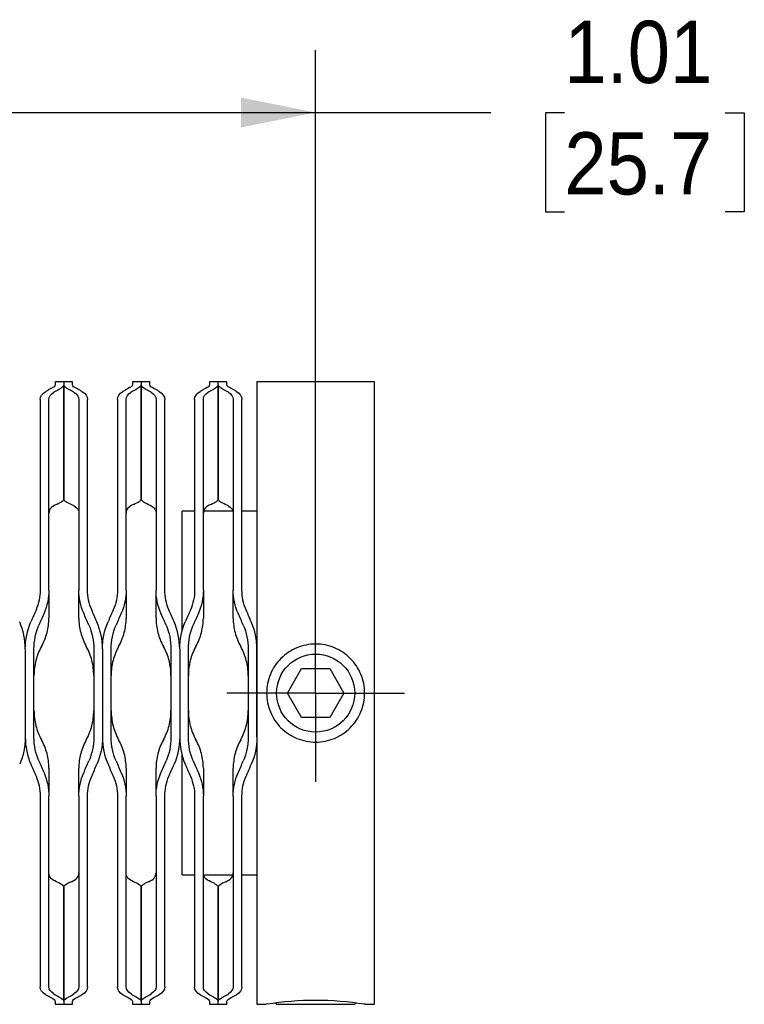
# Model space of a CAD drawing. Header units: inches. Extents: x 0.2 to 11, y 0 to 8.2.
# Tile 6 of 9: x 7.8 to 9.3, y 3.1 to 5.1. Entities that reach past the tile are written whole.
import ezdxf

# ---------------------------------------------------------------- set-up
doc = ezdxf.new("R2010")
doc.units = ezdxf.units.IN
doc.header["$MEASUREMENT"] = 0
doc.linetypes.add('SLD-Center', pattern=[0.75, 0.6, -0.05, 0.05, -0.05])
doc.linetypes.add('SLD-Solid', pattern=[0])
doc.layers.add('CENTER', color=40, linetype='SLD-Center')
doc.layers.add('DIMENSIONS', color=140, linetype='SLD-Solid', lineweight=25)
doc.styles.add('SLDTEXTSTYLE0', font='GOTHIC.TTF', dxfattribs={"width": 0.913})
doc.dimstyles.new('SLDDIMSTYLE1', dxfattribs={"dimtxt": 0.125, "dimasz": 0.15, "dimexe": 0, "dimexo": 0.0625, "dimgap": 0.03125, "dimtad": 0, "dimtih": 1, "dimtoh": 1, "dimrnd": 1e-09, "dimzin": 12, "dimdsep": 46, "dimtxsty": 'SLDTEXTSTYLE0', "dimsah": 1, "dimcen": 0.09, "dimadec": 0, "dimazin": 3, "dimtfac": 1, "dimtofl": 0, "dimtmove": 0, "dimatfit": 3, "dimfxl": 0, "dimfrac": 2, "dimtolj": 1, "dimtzin": 12, "dimarcsym": 0})

# ---------------------------------------------------------------- blocks, each defined once
blk = doc.blocks.new('_D_3')
at = {"layer": 'DIMENSIONS'}
for p, q in [((7.3837, 3.7619), (7.3837, 5.0028)), ((8.3947, 3.7619), (8.3947, 5.0028)), ((7.3837, 4.8778), (8.3947, 4.8778)), ((8.3947, 4.8778), (8.7462, 4.8778)), ((8.894, 4.8768), (8.8559, 4.8768)), ((8.8559, 4.8768), (8.8559, 4.6784)), ((9.2172, 4.8768), (9.2553, 4.8768)), ((9.2553, 4.8768), (9.2553, 4.6784)), ((8.8559, 4.6784), (8.894, 4.6784)), ((9.2553, 4.6784), (9.2172, 4.6784))]:
    blk.add_line(p, q, dxfattribs=at)
for points in [[(7.3837, 4.8778), (7.5337, 4.8478), (7.5337, 4.9078)], [(8.3947, 4.8778), (8.2447, 4.9078), (8.2447, 4.8478)]]:
    blk.add_solid(points, dxfattribs=at)
at = {"layer": 'DIMENSIONS', "char_height": 0.125, "attachment_point": 1, "style": 'SLDTEXTSTYLE0'}
for s, insert in [('1.01', (8.894, 5.0619)), ('25.7', (8.894, 4.8381))]:
    blk.add_mtext(s, dxfattribs=dict(at, insert=insert))
blk = doc.blocks.new('SW_CENTERMARKSYMBOL_2')
at = {"layer": 'CENTER', "color": 0}
for p, q in [((0, 0.1), (0, 0.1784)), ((0, 0), (0, 0.1)), ((-0.1, 0), (-0.1784, 0)), ((0, 0), (-0.1, 0)), ((0, 0), (0, -0.1)), ((0, 0), (0.1, 0)), ((0.1, 0), (0.1784, 0)), ((0, -0.1), (0, -0.1784))]:
    blk.add_line(p, q, dxfattribs=at)

msp = doc.modelspace()

# ---------------------------------------------------------------- linework, layer by layer
for p, q in [((7.8892, 4.3369), (7.8717, 4.3369)), ((7.8717, 4.3369), (7.8717, 4.3306)), ((7.9067, 4.3369), (7.8892, 4.3369)), ((7.8892, 4.3369), (7.8892, 4.3306)), ((7.9067, 4.3306), (7.9067, 4.3369)), ((8.0442, 4.3369), (8.0267, 4.3369)), ((8.0267, 4.3369), (8.0267, 4.3306)), ((8.0617, 4.3369), (8.0442, 4.3369)), ((8.0442, 4.3369), (8.0442, 4.3306)), ((8.0617, 4.3306), (8.0617, 4.3369)), ((8.1992, 4.3369), (8.1817, 4.3369)), ((8.1817, 4.3369), (8.1817, 4.3306)), ((8.2167, 4.3369), (8.1992, 4.3369)), ((8.1992, 4.3306), (8.1992, 4.3369)), ((8.2167, 4.3306), (8.2167, 4.3369)), ((8.5127, 4.3369), (8.2767, 4.3369)), ((8.2767, 4.3369), (8.2767, 3.0869)), ((8.5127, 3.0869), (8.5127, 4.3369)), ((7.8417, 4.3017), (7.8417, 3.9187)), ((7.8592, 3.9187), (7.8592, 4.3017)), ((7.9192, 4.3017), (7.9192, 3.9187)), ((7.9367, 3.9187), (7.9367, 4.3017)), ((7.9967, 4.3017), (7.9967, 3.9187)), ((8.0142, 3.9187), (8.0142, 4.3017)), ((8.0742, 4.3017), (8.0742, 3.9187)), ((8.0917, 3.9187), (8.0917, 4.3017)), ((8.1517, 4.3017), (8.1517, 3.9187)), ((8.1692, 3.9187), (8.1692, 4.3017)), ((8.2292, 4.3017), (8.2292, 3.9187)), ((8.2467, 3.9187), (8.2467, 4.3017)), ((8.1517, 4.0769), (8.1267, 4.0769)), ((8.1267, 3.8376), (8.1267, 4.0769)), ((8.2286, 4.0769), (8.1697, 4.0769)), ((8.2767, 4.0769), (8.2467, 4.0769)), ((7.8117, 3.8005), (7.8117, 3.6232)), ((7.8292, 3.6232), (7.8292, 3.8005)), ((7.9492, 3.8005), (7.9492, 3.6232)), ((7.9667, 3.8005), (7.9667, 3.6232)), ((7.9842, 3.6232), (7.9842, 3.8005)), ((8.1042, 3.8005), (8.1042, 3.6232)), ((8.1217, 3.8005), (8.1217, 3.6232)), ((8.1392, 3.6232), (8.1392, 3.8005)), ((8.2592, 3.8005), (8.2592, 3.6232)), ((8.2767, 3.6232), (8.2767, 3.8005)), ((8.3379, 3.7119), (8.3663, 3.7611)), ((8.3663, 3.7611), (8.4231, 3.7611)), ((8.4231, 3.7611), (8.4515, 3.7119)), ((8.3663, 3.6627), (8.3379, 3.7119)), ((8.4515, 3.7119), (8.4231, 3.6627)), ((8.4231, 3.6627), (8.3663, 3.6627)), ((8.1267, 3.3469), (8.1267, 3.5864)), ((7.8417, 3.5051), (7.8417, 3.1221)), ((7.8592, 3.1221), (7.8592, 3.5051)), ((7.9192, 3.5051), (7.9192, 3.1221)), ((7.9367, 3.1221), (7.9367, 3.5051)), ((7.9967, 3.5051), (7.9967, 3.1221)), ((8.0142, 3.1221), (8.0142, 3.5051)), ((8.0742, 3.5051), (8.0742, 3.1221)), ((8.0917, 3.1221), (8.0917, 3.5051)), ((8.1517, 3.5051), (8.1517, 3.1221)), ((8.1692, 3.1221), (8.1692, 3.5051)), ((8.2292, 3.5051), (8.2292, 3.1221)), ((8.2467, 3.1221), (8.2467, 3.5051)), ((8.1267, 3.3469), (8.1517, 3.3469)), ((8.1697, 3.3469), (8.2286, 3.3469)), ((8.2467, 3.3469), (8.2767, 3.3469)), ((7.8717, 3.0932), (7.8717, 3.0869)), ((7.8717, 3.0869), (7.8892, 3.0869)), ((7.8892, 3.0932), (7.8892, 3.0869)), ((7.8892, 3.0869), (7.9067, 3.0869)), ((7.9067, 3.0869), (7.9067, 3.0932)), ((8.0267, 3.0932), (8.0267, 3.0869)), ((8.0267, 3.0869), (8.0442, 3.0869)), ((8.0442, 3.0932), (8.0442, 3.0869)), ((8.0442, 3.0869), (8.0617, 3.0869)), ((8.0617, 3.0869), (8.0617, 3.0932)), ((8.1817, 3.0932), (8.1817, 3.0869)), ((8.1817, 3.0869), (8.1992, 3.0869)), ((8.1992, 3.0869), (8.1992, 3.0932)), ((8.1992, 3.0869), (8.2167, 3.0869)), ((8.2167, 3.0869), (8.2167, 3.0932)), ((8.2767, 3.0869), (8.2963, 3.0869)), ((8.3138, 3.0894), (8.3163, 3.0869)), ((8.3163, 3.0869), (8.4731, 3.0869)), ((8.4731, 3.0869), (8.4756, 3.0894)), ((8.4931, 3.0869), (8.5127, 3.0869))]:
    msp.add_line(p, q)
msp.add_circle((8.3947, 3.7119), 0.0784)
msp.add_arc((8.3947, 2.4668), 0.6279, 80.9812, 99.0188)
for points in [[(7.8717, 4.3306), (7.8717, 4.3285), (7.8688, 4.326), (7.8633, 4.3233)], [(7.8892, 4.3306), (7.8892, 4.3282), (7.8858, 4.3252), (7.8794, 4.3218)], [(7.899, 4.3218), (7.8925, 4.3252), (7.8892, 4.3282), (7.8892, 4.3306)], [(7.9151, 4.3233), (7.9096, 4.326), (7.9067, 4.3285), (7.9067, 4.3306)], [(8.0267, 4.3306), (8.0267, 4.3285), (8.0238, 4.326), (8.0183, 4.3233)], [(8.0442, 4.3306), (8.0442, 4.3282), (8.0408, 4.3252), (8.0344, 4.3218)], [(8.054, 4.3218), (8.0475, 4.3252), (8.0442, 4.3282), (8.0442, 4.3306)], [(8.0701, 4.3233), (8.0646, 4.326), (8.0617, 4.3285), (8.0617, 4.3306)], [(8.1817, 4.3306), (8.1817, 4.3285), (8.1788, 4.326), (8.1733, 4.3233)], [(8.1992, 4.3306), (8.1992, 4.3282), (8.1958, 4.3252), (8.1894, 4.3218)], [(8.209, 4.3218), (8.2025, 4.3252), (8.1992, 4.3282), (8.1992, 4.3306)], [(8.2251, 4.3233), (8.2196, 4.326), (8.2167, 4.3285), (8.2167, 4.3306)], [(7.8417, 4.3017), (7.8417, 4.308), (7.8455, 4.3134), (7.8529, 4.3177)], [(7.8592, 4.3017), (7.8592, 4.3072), (7.8625, 4.312), (7.869, 4.316)], [(7.8794, 4.3218), (7.8759, 4.32), (7.8725, 4.3181), (7.869, 4.316)], [(7.9094, 4.316), (7.9059, 4.3181), (7.9025, 4.32), (7.899, 4.3218)], [(7.9094, 4.316), (7.9158, 4.312), (7.9192, 4.3072), (7.9192, 4.3017)], [(7.9255, 4.3177), (7.9329, 4.3134), (7.9367, 4.308), (7.9367, 4.3017)], [(7.9967, 4.3017), (7.9967, 4.308), (8.0005, 4.3134), (8.0079, 4.3177)], [(8.0142, 4.3017), (8.0142, 4.3072), (8.0175, 4.312), (8.024, 4.316)], [(8.0344, 4.3218), (8.0309, 4.32), (8.0275, 4.3181), (8.024, 4.316)], [(8.0644, 4.316), (8.0609, 4.3181), (8.0575, 4.32), (8.054, 4.3218)], [(8.0644, 4.316), (8.0708, 4.312), (8.0742, 4.3072), (8.0742, 4.3017)], [(8.0805, 4.3177), (8.0879, 4.3134), (8.0917, 4.308), (8.0917, 4.3017)], [(8.1517, 4.3017), (8.1517, 4.308), (8.1555, 4.3134), (8.1629, 4.3177)], [(8.1692, 4.3017), (8.1692, 4.3072), (8.1725, 4.312), (8.179, 4.316)], [(8.1894, 4.3218), (8.1859, 4.32), (8.1825, 4.3181), (8.179, 4.316)], [(8.2194, 4.316), (8.2159, 4.3181), (8.2125, 4.32), (8.209, 4.3218)], [(8.2194, 4.316), (8.2258, 4.312), (8.2292, 4.3072), (8.2292, 4.3017)], [(8.2355, 4.3177), (8.2429, 4.3134), (8.2467, 4.308), (8.2467, 4.3017)], [(7.8417, 3.9187), (7.8417, 3.9052), (7.8388, 3.8915), (7.8333, 3.8788)], [(7.8592, 3.9187), (7.8592, 3.903), (7.8558, 3.8871), (7.8494, 3.8723)], [(7.929, 3.8723), (7.9225, 3.8871), (7.9192, 3.903), (7.9192, 3.9187)], [(7.9451, 3.8788), (7.9396, 3.8915), (7.9367, 3.9052), (7.9367, 3.9187)], [(7.9967, 3.9187), (7.9967, 3.9052), (7.9938, 3.8915), (7.9883, 3.8788)], [(8.0142, 3.9187), (8.0142, 3.903), (8.0108, 3.8871), (8.0044, 3.8723)], [(8.084, 3.8723), (8.0775, 3.8871), (8.0742, 3.903), (8.0742, 3.9187)], [(8.1001, 3.8788), (8.0946, 3.8915), (8.0917, 3.9052), (8.0917, 3.9187)], [(8.1517, 3.9187), (8.1517, 3.9052), (8.1488, 3.8915), (8.1433, 3.8788)], [(8.1692, 3.9187), (8.1692, 3.903), (8.1658, 3.8871), (8.1594, 3.8723)], [(8.239, 3.8723), (8.2325, 3.8871), (8.2292, 3.903), (8.2292, 3.9187)], [(8.2551, 3.8788), (8.2496, 3.8915), (8.2467, 3.9052), (8.2467, 3.9187)], [(7.8494, 3.8723), (7.8459, 3.8643), (7.8425, 3.8563), (7.839, 3.8483)], [(7.9394, 3.8483), (7.9359, 3.8563), (7.9325, 3.8643), (7.929, 3.8723)], [(8.0044, 3.8723), (8.0009, 3.8643), (7.9975, 3.8563), (7.994, 3.8483)], [(8.0944, 3.8483), (8.0909, 3.8563), (8.0875, 3.8643), (8.084, 3.8723)], [(8.1594, 3.8723), (8.1559, 3.8643), (8.1525, 3.8563), (8.149, 3.8483)], [(8.2494, 3.8483), (8.2459, 3.8563), (8.2425, 3.8643), (8.239, 3.8723)], [(7.8117, 3.8005), (7.8117, 3.8193), (7.8079, 3.8379), (7.8005, 3.8549)], [(7.8117, 3.8005), (7.8117, 3.8193), (7.8155, 3.8379), (7.8229, 3.8549)], [(7.8292, 3.8005), (7.8292, 3.817), (7.8325, 3.8333), (7.839, 3.8483)], [(7.9394, 3.8483), (7.9458, 3.8333), (7.9492, 3.817), (7.9492, 3.8005)], [(7.9667, 3.8005), (7.9667, 3.8193), (7.9629, 3.8379), (7.9555, 3.8549)], [(7.9667, 3.8005), (7.9667, 3.8193), (7.9705, 3.8379), (7.9779, 3.8549)], [(7.9842, 3.8005), (7.9842, 3.817), (7.9875, 3.8333), (7.994, 3.8483)], [(8.0944, 3.8483), (8.1008, 3.8333), (8.1042, 3.817), (8.1042, 3.8005)], [(8.1217, 3.8005), (8.1217, 3.8193), (8.1179, 3.8379), (8.1105, 3.8549)], [(8.1217, 3.8005), (8.1217, 3.8193), (8.1255, 3.8379), (8.1329, 3.8549)], [(8.1392, 3.8005), (8.1392, 3.817), (8.1425, 3.8333), (8.149, 3.8483)], [(8.2494, 3.8483), (8.2558, 3.8333), (8.2592, 3.817), (8.2592, 3.8005)], [(8.2767, 3.8005), (8.2767, 3.8193), (8.2729, 3.8379), (8.2655, 3.8549)], [(7.8117, 3.6232), (7.8117, 3.6045), (7.8079, 3.5859), (7.8005, 3.5689)], [(7.8117, 3.6232), (7.8117, 3.6045), (7.8155, 3.5859), (7.8229, 3.5689)], [(7.839, 3.5755), (7.8325, 3.5905), (7.8292, 3.6068), (7.8292, 3.6232)], [(7.9492, 3.6232), (7.9492, 3.6068), (7.9458, 3.5905), (7.9394, 3.5755)], [(7.9667, 3.6232), (7.9667, 3.6045), (7.9629, 3.5859), (7.9555, 3.5689)], [(7.9667, 3.6232), (7.9667, 3.6045), (7.9705, 3.5859), (7.9779, 3.5689)], [(7.994, 3.5755), (7.9875, 3.5905), (7.9842, 3.6068), (7.9842, 3.6232)], [(8.1042, 3.6232), (8.1042, 3.6068), (8.1008, 3.5905), (8.0944, 3.5755)], [(8.1217, 3.6232), (8.1217, 3.6045), (8.1179, 3.5859), (8.1105, 3.5689)], [(8.1217, 3.6232), (8.1217, 3.6045), (8.1255, 3.5859), (8.1329, 3.5689)], [(8.149, 3.5755), (8.1425, 3.5905), (8.1392, 3.6068), (8.1392, 3.6232)], [(8.2592, 3.6232), (8.2592, 3.6068), (8.2558, 3.5905), (8.2494, 3.5755)], [(8.2767, 3.6232), (8.2767, 3.6045), (8.2729, 3.5859), (8.2655, 3.5689)], [(7.839, 3.5755), (7.8425, 3.5675), (7.8459, 3.5595), (7.8494, 3.5515)], [(7.929, 3.5515), (7.9325, 3.5595), (7.9359, 3.5675), (7.9394, 3.5755)], [(7.994, 3.5755), (7.9975, 3.5675), (8.0009, 3.5595), (8.0044, 3.5515)], [(8.084, 3.5515), (8.0875, 3.5595), (8.0909, 3.5675), (8.0944, 3.5755)], [(8.149, 3.5755), (8.1525, 3.5675), (8.1559, 3.5595), (8.1594, 3.5515)], [(8.239, 3.5515), (8.2425, 3.5595), (8.2459, 3.5675), (8.2494, 3.5755)], [(7.8333, 3.5449), (7.8388, 3.5322), (7.8417, 3.5186), (7.8417, 3.5051)], [(7.8494, 3.5515), (7.8558, 3.5367), (7.8592, 3.5208), (7.8592, 3.5051)], [(7.9192, 3.5051), (7.9192, 3.5208), (7.9225, 3.5367), (7.929, 3.5515)], [(7.9367, 3.5051), (7.9367, 3.5186), (7.9396, 3.5322), (7.9451, 3.5449)], [(7.9883, 3.5449), (7.9938, 3.5322), (7.9967, 3.5186), (7.9967, 3.5051)], [(8.0044, 3.5515), (8.0108, 3.5367), (8.0142, 3.5208), (8.0142, 3.5051)], [(8.0742, 3.5051), (8.0742, 3.5208), (8.0775, 3.5367), (8.084, 3.5515)], [(8.0917, 3.5051), (8.0917, 3.5186), (8.0946, 3.5322), (8.1001, 3.5449)], [(8.1433, 3.5449), (8.1488, 3.5322), (8.1517, 3.5186), (8.1517, 3.5051)], [(8.1594, 3.5515), (8.1658, 3.5367), (8.1692, 3.5208), (8.1692, 3.5051)], [(8.2292, 3.5051), (8.2292, 3.5208), (8.2325, 3.5367), (8.239, 3.5515)], [(8.2467, 3.5051), (8.2467, 3.5186), (8.2496, 3.5322), (8.2551, 3.5449)], [(7.8529, 3.1061), (7.8455, 3.1104), (7.8417, 3.1158), (7.8417, 3.1221)], [(7.869, 3.1078), (7.8625, 3.1118), (7.8592, 3.1166), (7.8592, 3.1221)], [(7.869, 3.1078), (7.8725, 3.1057), (7.8759, 3.1037), (7.8794, 3.102)], [(7.899, 3.102), (7.9025, 3.1037), (7.9059, 3.1057), (7.9094, 3.1078)], [(7.9192, 3.1221), (7.9192, 3.1166), (7.9158, 3.1118), (7.9094, 3.1078)], [(7.9367, 3.1221), (7.9367, 3.1158), (7.9329, 3.1104), (7.9255, 3.1061)], [(8.0079, 3.1061), (8.0005, 3.1104), (7.9967, 3.1158), (7.9967, 3.1221)], [(8.024, 3.1078), (8.0175, 3.1118), (8.0142, 3.1166), (8.0142, 3.1221)], [(8.024, 3.1078), (8.0275, 3.1057), (8.0309, 3.1037), (8.0344, 3.102)], [(8.054, 3.102), (8.0575, 3.1037), (8.0609, 3.1057), (8.0644, 3.1078)], [(8.0742, 3.1221), (8.0742, 3.1166), (8.0708, 3.1118), (8.0644, 3.1078)], [(8.0917, 3.1221), (8.0917, 3.1158), (8.0879, 3.1104), (8.0805, 3.1061)], [(8.1629, 3.1061), (8.1555, 3.1104), (8.1517, 3.1158), (8.1517, 3.1221)], [(8.179, 3.1078), (8.1725, 3.1118), (8.1692, 3.1166), (8.1692, 3.1221)], [(8.179, 3.1078), (8.1825, 3.1057), (8.1859, 3.1037), (8.1894, 3.102)], [(8.209, 3.102), (8.2125, 3.1037), (8.2159, 3.1057), (8.2194, 3.1078)], [(8.2292, 3.1221), (8.2292, 3.1166), (8.2258, 3.1118), (8.2194, 3.1078)], [(8.2467, 3.1221), (8.2467, 3.1158), (8.2429, 3.1104), (8.2355, 3.1061)], [(7.8633, 3.1005), (7.8688, 3.0978), (7.8717, 3.0952), (7.8717, 3.0932)], [(7.8794, 3.102), (7.8858, 3.0986), (7.8892, 3.0956), (7.8892, 3.0932)], [(7.8892, 3.0932), (7.8892, 3.0956), (7.8925, 3.0986), (7.899, 3.102)], [(7.9067, 3.0932), (7.9067, 3.0952), (7.9096, 3.0978), (7.9151, 3.1005)], [(8.0183, 3.1005), (8.0238, 3.0978), (8.0267, 3.0952), (8.0267, 3.0932)], [(8.0344, 3.102), (8.0408, 3.0986), (8.0442, 3.0956), (8.0442, 3.0932)], [(8.0442, 3.0932), (8.0442, 3.0956), (8.0475, 3.0986), (8.054, 3.102)], [(8.0617, 3.0932), (8.0617, 3.0952), (8.0646, 3.0978), (8.0701, 3.1005)], [(8.1733, 3.1005), (8.1788, 3.0978), (8.1817, 3.0952), (8.1817, 3.0932)], [(8.1894, 3.102), (8.1958, 3.0986), (8.1992, 3.0956), (8.1992, 3.0932)], [(8.1992, 3.0932), (8.1992, 3.0956), (8.2025, 3.0986), (8.209, 3.102)], [(8.2167, 3.0932), (8.2167, 3.0952), (8.2196, 3.0978), (8.2251, 3.1005)]]:
    msp.add_open_spline(points, degree=3)
for points, knots in [([(7.8892, 4.3306), (7.8892, 4.2921), (7.8892, 4.2538), (7.8892, 4.1772), (7.8892, 4.139), (7.8892, 4.101)], [0, 0, 0, 0, 0.5, 0.5, 1, 1, 1, 1]), ([(7.8892, 4.101), (7.8892, 4.139), (7.8892, 4.1772), (7.8892, 4.2538), (7.8892, 4.2921), (7.8892, 4.3306)], [0, 0, 0, 0, 0.5, 0.5, 1, 1, 1, 1]), ([(8.0442, 4.3306), (8.0442, 4.2921), (8.0442, 4.2538), (8.0442, 4.1772), (8.0442, 4.139), (8.0442, 4.101)], [0, 0, 0, 0, 0.5, 0.5, 1, 1, 1, 1]), ([(8.0442, 4.101), (8.0442, 4.139), (8.0442, 4.1772), (8.0442, 4.2538), (8.0442, 4.2921), (8.0442, 4.3306)], [0, 0, 0, 0, 0.5, 0.5, 1, 1, 1, 1]), ([(8.1992, 4.101), (8.1992, 4.139), (8.1992, 4.1772), (8.1992, 4.2538), (8.1992, 4.2921), (8.1992, 4.3306)], [0, 0, 0, 0, 0.5, 0.5, 1, 1, 1, 1]), ([(8.1992, 4.3306), (8.1992, 4.2921), (8.1992, 4.2538), (8.1992, 4.1772), (8.1992, 4.139), (8.1992, 4.101)], [0, 0, 0, 0, 0.5, 0.5, 1, 1, 1, 1]), ([(7.8633, 4.3233), (7.8624, 4.3228), (7.8615, 4.3224), (7.8606, 4.3219), (7.8597, 4.3215), (7.8589, 4.321), (7.858, 4.3205), (7.8563, 4.3196), (7.8546, 4.3187), (7.8529, 4.3177)], [0, 0, 0, 0, 0.0001723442, 0.0001723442, 0.0001723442, 0.0003446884, 0.0003446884, 0.0003446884, 0.0006803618, 0.0006803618, 0.0006803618, 0.0006803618]), ([(7.9255, 4.3177), (7.9246, 4.3182), (7.9238, 4.3187), (7.9229, 4.3192), (7.922, 4.3197), (7.9211, 4.3201), (7.9202, 4.3206), (7.9185, 4.3215), (7.9168, 4.3224), (7.9151, 4.3233)], [0, 0, 0, 0, 0.0001723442, 0.0001723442, 0.0001723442, 0.0003446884, 0.0003446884, 0.0003446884, 0.0006803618, 0.0006803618, 0.0006803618, 0.0006803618]), ([(8.0183, 4.3233), (8.0174, 4.3228), (8.0165, 4.3224), (8.0156, 4.3219), (8.0147, 4.3215), (8.0139, 4.321), (8.013, 4.3205), (8.0113, 4.3196), (8.0096, 4.3187), (8.0079, 4.3177)], [0, 0, 0, 0, 0.0001723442, 0.0001723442, 0.0001723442, 0.0003446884, 0.0003446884, 0.0003446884, 0.0006803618, 0.0006803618, 0.0006803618, 0.0006803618]), ([(8.0805, 4.3177), (8.0796, 4.3182), (8.0788, 4.3187), (8.0779, 4.3192), (8.077, 4.3197), (8.0761, 4.3201), (8.0752, 4.3206), (8.0735, 4.3215), (8.0718, 4.3224), (8.0701, 4.3233)], [0, 0, 0, 0, 0.0001723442, 0.0001723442, 0.0001723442, 0.0003446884, 0.0003446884, 0.0003446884, 0.0006803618, 0.0006803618, 0.0006803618, 0.0006803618]), ([(8.1733, 4.3233), (8.1724, 4.3228), (8.1715, 4.3224), (8.1706, 4.3219), (8.1697, 4.3215), (8.1689, 4.321), (8.168, 4.3205), (8.1663, 4.3196), (8.1646, 4.3187), (8.1629, 4.3177)], [0, 0, 0, 0, 0.0001723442, 0.0001723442, 0.0001723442, 0.0003446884, 0.0003446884, 0.0003446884, 0.0006803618, 0.0006803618, 0.0006803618, 0.0006803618]), ([(8.2355, 4.3177), (8.2346, 4.3182), (8.2338, 4.3187), (8.2329, 4.3192), (8.232, 4.3197), (8.2311, 4.3201), (8.2302, 4.3206), (8.2285, 4.3215), (8.2268, 4.3224), (8.2251, 4.3233)], [0, 0, 0, 0, 0.0001723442, 0.0001723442, 0.0001723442, 0.0003446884, 0.0003446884, 0.0003446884, 0.0006803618, 0.0006803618, 0.0006803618, 0.0006803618]), ([(7.8742, 4.0908), (7.8791, 4.0929), (7.8829, 4.095), (7.8879, 4.0986), (7.8892, 4.1001), (7.8892, 4.101)], [0, 0, 0, 0, 0.5, 0.5, 1, 1, 1, 1]), ([(7.8892, 4.101), (7.8892, 4.1001), (7.8904, 4.0986), (7.8955, 4.095), (7.8993, 4.0929), (7.9042, 4.0908)], [0, 0, 0, 0, 0.5, 0.5, 1, 1, 1, 1]), ([(8.0292, 4.0908), (8.0341, 4.0929), (8.0379, 4.095), (8.0429, 4.0986), (8.0442, 4.1001), (8.0442, 4.101)], [0, 0, 0, 0, 0.5, 0.5, 1, 1, 1, 1]), ([(8.0442, 4.101), (8.0442, 4.1001), (8.0454, 4.0986), (8.0505, 4.095), (8.0543, 4.0929), (8.0592, 4.0908)], [0, 0, 0, 0, 0.5, 0.5, 1, 1, 1, 1]), ([(8.1842, 4.0908), (8.1891, 4.0929), (8.1929, 4.095), (8.1979, 4.0986), (8.1992, 4.1001), (8.1992, 4.101)], [0, 0, 0, 0, 0.5, 0.5, 1, 1, 1, 1]), ([(8.1992, 4.101), (8.1992, 4.1001), (8.2004, 4.0986), (8.2055, 4.095), (8.2093, 4.0929), (8.2142, 4.0908)], [0, 0, 0, 0, 0.5, 0.5, 1, 1, 1, 1]), ([(7.8742, 4.0908), (7.8693, 4.0887), (7.8655, 4.0863), (7.8604, 4.0804), (7.8592, 4.0771), (7.8592, 4.0732)], [0, 0, 0, 0, 0.5, 0.5, 1, 1, 1, 1]), ([(7.9042, 4.0908), (7.9091, 4.0887), (7.9129, 4.0863), (7.9179, 4.0804), (7.9192, 4.0771), (7.9192, 4.0732)], [0, 0, 0, 0, 0.5, 0.5, 1, 1, 1, 1]), ([(8.0292, 4.0908), (8.0243, 4.0887), (8.0205, 4.0863), (8.0154, 4.0804), (8.0142, 4.0771), (8.0142, 4.0732)], [0, 0, 0, 0, 0.5, 0.5, 1, 1, 1, 1]), ([(8.0592, 4.0908), (8.0641, 4.0887), (8.0679, 4.0863), (8.0729, 4.0804), (8.0742, 4.0771), (8.0742, 4.0732)], [0, 0, 0, 0, 0.5, 0.5, 1, 1, 1, 1]), ([(8.1842, 4.0908), (8.1793, 4.0887), (8.1755, 4.0863), (8.1704, 4.0804), (8.1692, 4.0771), (8.1692, 4.0732)], [0, 0, 0, 0, 0.5, 0.5, 1, 1, 1, 1]), ([(8.2142, 4.0908), (8.2191, 4.0887), (8.2229, 4.0863), (8.2279, 4.0804), (8.2292, 4.0771), (8.2292, 4.0732)], [0, 0, 0, 0, 0.5, 0.5, 1, 1, 1, 1]), ([(7.8592, 3.9187), (7.8592, 3.9141), (7.8592, 3.9051), (7.8592, 3.8926), (7.8592, 3.8813), (7.8592, 3.8713), (7.8592, 3.8652), (7.8592, 3.8624)], [0, 0, 0, 0, 0.230254, 0.445367, 0.645351, 0.830222, 1, 1, 1, 1]), ([(7.9192, 3.8624), (7.9192, 3.8647), (7.9192, 3.8697), (7.9192, 3.8778), (7.9192, 3.8867), (7.9192, 3.8966), (7.9192, 3.9073), (7.9192, 3.9148), (7.9192, 3.9187)], [0, 0, 0, 0, 0.140434, 0.291347, 0.452751, 0.624656, 0.80707, 1, 1, 1, 1]), ([(8.0142, 3.9187), (8.0142, 3.9141), (8.0142, 3.9051), (8.0142, 3.8926), (8.0142, 3.8813), (8.0142, 3.8713), (8.0142, 3.8652), (8.0142, 3.8624)], [0, 0, 0, 0, 0.230254, 0.445367, 0.645351, 0.830222, 1, 1, 1, 1]), ([(8.0742, 3.8624), (8.0742, 3.8647), (8.0742, 3.8697), (8.0742, 3.8778), (8.0742, 3.8867), (8.0742, 3.8966), (8.0742, 3.9073), (8.0742, 3.9148), (8.0742, 3.9187)], [0, 0, 0, 0, 0.1404342, 0.2913471, 0.452751, 0.6246558, 0.8070699, 1, 1, 1, 1]), ([(8.1692, 3.9187), (8.1692, 3.9141), (8.1692, 3.9051), (8.1692, 3.8926), (8.1692, 3.8813), (8.1692, 3.8713), (8.1692, 3.8652), (8.1692, 3.8624)], [0, 0, 0, 0, 0.230254, 0.445367, 0.645351, 0.830222, 1, 1, 1, 1]), ([(8.2292, 3.8624), (8.2292, 3.8647), (8.2292, 3.8697), (8.2292, 3.8778), (8.2292, 3.8867), (8.2292, 3.8966), (8.2292, 3.9073), (8.2292, 3.9148), (8.2292, 3.9187)], [0, 0, 0, 0, 0.1404342, 0.2913471, 0.452751, 0.6246558, 0.8070699, 1, 1, 1, 1]), ([(7.8333, 3.8788), (7.8324, 3.8768), (7.8315, 3.8748), (7.8306, 3.8728), (7.8297, 3.8708), (7.8289, 3.8688), (7.828, 3.8667), (7.8263, 3.8628), (7.8246, 3.8589), (7.8229, 3.8549)], [0, 0, 0, 0, 0.0001723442, 0.0001723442, 0.0001723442, 0.0003446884, 0.0003446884, 0.0003446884, 0.0006803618, 0.0006803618, 0.0006803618, 0.0006803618]), ([(7.9555, 3.8549), (7.9546, 3.8569), (7.9538, 3.859), (7.9529, 3.861), (7.952, 3.863), (7.9511, 3.865), (7.9502, 3.8671), (7.9485, 3.871), (7.9468, 3.8749), (7.9451, 3.8788)], [0, 0, 0, 0, 0.0001723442, 0.0001723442, 0.0001723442, 0.0003446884, 0.0003446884, 0.0003446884, 0.0006803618, 0.0006803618, 0.0006803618, 0.0006803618]), ([(7.9883, 3.8788), (7.9874, 3.8768), (7.9865, 3.8748), (7.9856, 3.8728), (7.9847, 3.8708), (7.9839, 3.8688), (7.983, 3.8667), (7.9813, 3.8628), (7.9796, 3.8589), (7.9779, 3.8549)], [0, 0, 0, 0, 0.0001723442, 0.0001723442, 0.0001723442, 0.0003446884, 0.0003446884, 0.0003446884, 0.0006803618, 0.0006803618, 0.0006803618, 0.0006803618]), ([(8.1105, 3.8549), (8.1096, 3.8569), (8.1088, 3.859), (8.1079, 3.861), (8.107, 3.863), (8.1061, 3.865), (8.1052, 3.8671), (8.1035, 3.871), (8.1018, 3.8749), (8.1001, 3.8788)], [0, 0, 0, 0, 0.0001723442, 0.0001723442, 0.0001723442, 0.0003446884, 0.0003446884, 0.0003446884, 0.0006803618, 0.0006803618, 0.0006803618, 0.0006803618]), ([(8.1433, 3.8788), (8.1424, 3.8768), (8.1415, 3.8748), (8.1406, 3.8728), (8.1397, 3.8708), (8.1389, 3.8688), (8.138, 3.8667), (8.1363, 3.8628), (8.1346, 3.8589), (8.1329, 3.8549)], [0, 0, 0, 0, 0.0001723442, 0.0001723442, 0.0001723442, 0.0003446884, 0.0003446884, 0.0003446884, 0.0006803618, 0.0006803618, 0.0006803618, 0.0006803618]), ([(8.2655, 3.8549), (8.2646, 3.8569), (8.2638, 3.859), (8.2629, 3.861), (8.262, 3.863), (8.2611, 3.865), (8.2602, 3.8671), (8.2585, 3.871), (8.2568, 3.8749), (8.2551, 3.8788)], [0, 0, 0, 0, 0.0001723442, 0.0001723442, 0.0001723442, 0.0003446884, 0.0003446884, 0.0003446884, 0.0006803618, 0.0006803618, 0.0006803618, 0.0006803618]), ([(7.8442, 3.8055), (7.8491, 3.8144), (7.8529, 3.8238), (7.8579, 3.843), (7.8592, 3.8528), (7.8592, 3.8624)], [0, 0, 0, 0, 0.5, 0.5, 1, 1, 1, 1]), ([(7.9192, 3.8624), (7.9192, 3.8528), (7.9204, 3.843), (7.9255, 3.8237), (7.9293, 3.8144), (7.9342, 3.8055)], [0, 0, 0, 0, 0.5, 0.5, 1, 1, 1, 1]), ([(7.9992, 3.8055), (8.0041, 3.8144), (8.0079, 3.8238), (8.0129, 3.843), (8.0142, 3.8528), (8.0142, 3.8624)], [0, 0, 0, 0, 0.5, 0.5, 1, 1, 1, 1]), ([(8.0742, 3.8624), (8.0742, 3.8528), (8.0754, 3.843), (8.0805, 3.8237), (8.0843, 3.8144), (8.0892, 3.8055)], [0, 0, 0, 0, 0.5, 0.5, 1, 1, 1, 1]), ([(8.1542, 3.8055), (8.1591, 3.8144), (8.1629, 3.8238), (8.1679, 3.843), (8.1692, 3.8528), (8.1692, 3.8624)], [0, 0, 0, 0, 0.5, 0.5, 1, 1, 1, 1]), ([(8.2292, 3.8624), (8.2292, 3.8528), (8.2304, 3.843), (8.2355, 3.8237), (8.2393, 3.8144), (8.2442, 3.8055)], [0, 0, 0, 0, 0.5, 0.5, 1, 1, 1, 1]), ([(7.8442, 3.8055), (7.8393, 3.7967), (7.8355, 3.7872), (7.8304, 3.7675), (7.8292, 3.7574), (7.8292, 3.747)], [0, 0, 0, 0, 0.5, 0.5, 1, 1, 1, 1]), ([(7.9492, 3.747), (7.9492, 3.7574), (7.9479, 3.7676), (7.9429, 3.7873), (7.9391, 3.7967), (7.9342, 3.8055)], [0, 0, 0, 0, 0.5, 0.5, 1, 1, 1, 1]), ([(7.9992, 3.8055), (7.9943, 3.7967), (7.9905, 3.7872), (7.9854, 3.7675), (7.9842, 3.7574), (7.9842, 3.747)], [0, 0, 0, 0, 0.5, 0.5, 1, 1, 1, 1]), ([(8.1042, 3.747), (8.1042, 3.7574), (8.1029, 3.7676), (8.0979, 3.7873), (8.0941, 3.7967), (8.0892, 3.8055)], [0, 0, 0, 0, 0.5, 0.5, 1, 1, 1, 1]), ([(8.1542, 3.8055), (8.1493, 3.7967), (8.1455, 3.7872), (8.1404, 3.7675), (8.1392, 3.7574), (8.1392, 3.747)], [0, 0, 0, 0, 0.5, 0.5, 1, 1, 1, 1]), ([(8.2592, 3.747), (8.2592, 3.7574), (8.2579, 3.7676), (8.2529, 3.7873), (8.2491, 3.7967), (8.2442, 3.8055)], [0, 0, 0, 0, 0.5, 0.5, 1, 1, 1, 1]), ([(8.4931, 3.7119), (8.4931, 3.7054), (8.4925, 3.699), (8.49, 3.6864), (8.4881, 3.6801), (8.4831, 3.6682), (8.4801, 3.6626), (8.473, 3.6519), (8.4688, 3.6468), (8.4597, 3.6378), (8.4548, 3.6337), (8.444, 3.6265), (8.4383, 3.6234), (8.4265, 3.6185), (8.4203, 3.6166), (8.4076, 3.6141), (8.4012, 3.6135), (8.3883, 3.6135), (8.3818, 3.6141), (8.3692, 3.6166), (8.363, 3.6185), (8.3511, 3.6234), (8.3454, 3.6265), (8.3347, 3.6336), (8.3297, 3.6377), (8.3205, 3.6468), (8.3165, 3.6518), (8.3093, 3.6624), (8.3063, 3.6682), (8.3013, 3.6801), (8.2994, 3.6862), (8.2969, 3.6989), (8.2963, 3.7054), (8.2963, 3.7184), (8.2969, 3.7248), (8.2994, 3.7374), (8.3013, 3.7436), (8.3062, 3.7556), (8.3093, 3.7612), (8.3164, 3.7719), (8.3206, 3.777), (8.3296, 3.786), (8.3346, 3.7901), (8.3453, 3.7973), (8.351, 3.8003), (8.3629, 3.8052), (8.3691, 3.8071), (8.3818, 3.8097), (8.3882, 3.8103), (8.401, 3.8103), (8.4076, 3.8097), (8.4202, 3.8072), (8.4263, 3.8053), (8.4383, 3.8004), (8.444, 3.7973), (8.4547, 3.7902), (8.4597, 3.7861), (8.4688, 3.7769), (8.4729, 3.772), (8.48, 3.7613), (8.4831, 3.7556), (8.4881, 3.7437), (8.4899, 3.7375), (8.4925, 3.7249), (8.4931, 3.7184), (8.4931, 3.7119)], [0, 0, 0, 0, 0.03125, 0.03125, 0.0625, 0.0625, 0.09375, 0.09375, 0.125, 0.125, 0.15625, 0.15625, 0.1875, 0.1875, 0.21875, 0.21875, 0.25, 0.25, 0.28125, 0.28125, 0.3125, 0.3125, 0.34375, 0.34375, 0.375, 0.375, 0.40625, 0.40625, 0.4375, 0.4375, 0.46875, 0.46875, 0.5, 0.5, 0.53125, 0.53125, 0.5625, 0.5625, 0.59375, 0.59375, 0.625, 0.625, 0.65625, 0.65625, 0.6875, 0.6875, 0.71875, 0.71875, 0.75, 0.75, 0.78125, 0.78125, 0.8125, 0.8125, 0.84375, 0.84375, 0.875, 0.875, 0.90625, 0.90625, 0.9375, 0.9375, 0.96875, 0.96875, 1, 1, 1, 1]), ([(7.8292, 3.6767), (7.8292, 3.6664), (7.8305, 3.6562), (7.8355, 3.6365), (7.8393, 3.6271), (7.8442, 3.6183)], [0, 0, 0, 0, 0.5, 0.5, 1, 1, 1, 1]), ([(7.9342, 3.6183), (7.9391, 3.6271), (7.9429, 3.6365), (7.9479, 3.6563), (7.9492, 3.6664), (7.9492, 3.6767)], [0, 0, 0, 0, 0.5, 0.5, 1, 1, 1, 1]), ([(7.9842, 3.6767), (7.9842, 3.6664), (7.9855, 3.6562), (7.9905, 3.6365), (7.9943, 3.6271), (7.9992, 3.6183)], [0, 0, 0, 0, 0.5, 0.5, 1, 1, 1, 1]), ([(8.0892, 3.6183), (8.0941, 3.6271), (8.0979, 3.6365), (8.1029, 3.6563), (8.1042, 3.6664), (8.1042, 3.6767)], [0, 0, 0, 0, 0.5, 0.5, 1, 1, 1, 1]), ([(8.1392, 3.6767), (8.1392, 3.6664), (8.1405, 3.6562), (8.1455, 3.6365), (8.1493, 3.6271), (8.1542, 3.6183)], [0, 0, 0, 0, 0.5, 0.5, 1, 1, 1, 1]), ([(8.2442, 3.6183), (8.2491, 3.6271), (8.2529, 3.6365), (8.2579, 3.6563), (8.2592, 3.6664), (8.2592, 3.6767)], [0, 0, 0, 0, 0.5, 0.5, 1, 1, 1, 1]), ([(7.8592, 3.5614), (7.8592, 3.571), (7.8579, 3.5808), (7.8529, 3.6), (7.8491, 3.6094), (7.8442, 3.6183)], [0, 0, 0, 0, 0.5, 0.5, 1, 1, 1, 1]), ([(7.9342, 3.6183), (7.9293, 3.6094), (7.9255, 3.6), (7.9204, 3.5808), (7.9192, 3.571), (7.9192, 3.5614)], [0, 0, 0, 0, 0.5, 0.5, 1, 1, 1, 1]), ([(8.0142, 3.5614), (8.0142, 3.571), (8.0129, 3.5808), (8.0079, 3.6), (8.0041, 3.6094), (7.9992, 3.6183)], [0, 0, 0, 0, 0.5, 0.5, 1, 1, 1, 1]), ([(8.0892, 3.6183), (8.0843, 3.6094), (8.0805, 3.6), (8.0754, 3.5808), (8.0742, 3.571), (8.0742, 3.5614)], [0, 0, 0, 0, 0.5, 0.5, 1, 1, 1, 1]), ([(8.1692, 3.5614), (8.1692, 3.571), (8.1679, 3.5808), (8.1629, 3.6), (8.1591, 3.6094), (8.1542, 3.6183)], [0, 0, 0, 0, 0.5, 0.5, 1, 1, 1, 1]), ([(8.2442, 3.6183), (8.2393, 3.6094), (8.2355, 3.6), (8.2304, 3.5808), (8.2292, 3.571), (8.2292, 3.5614)], [0, 0, 0, 0, 0.5, 0.5, 1, 1, 1, 1]), ([(7.8229, 3.5689), (7.8237, 3.5668), (7.8246, 3.5648), (7.8255, 3.5628), (7.8264, 3.5608), (7.8272, 3.5587), (7.8281, 3.5567), (7.8298, 3.5528), (7.8315, 3.5489), (7.8333, 3.5449)], [0, 0, 0, 0, 0.0001723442, 0.0001723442, 0.0001723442, 0.0003446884, 0.0003446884, 0.0003446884, 0.0006803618, 0.0006803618, 0.0006803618, 0.0006803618]), ([(7.8592, 3.5614), (7.8592, 3.559), (7.8592, 3.5541), (7.8592, 3.546), (7.8592, 3.537), (7.8592, 3.5272), (7.8592, 3.5165), (7.8592, 3.509), (7.8592, 3.5051)], [0, 0, 0, 0, 0.140434, 0.291347, 0.452751, 0.624656, 0.80707, 1, 1, 1, 1]), ([(7.9192, 3.5051), (7.9192, 3.5097), (7.9192, 3.5186), (7.9192, 3.5312), (7.9192, 3.5424), (7.9192, 3.5525), (7.9192, 3.5585), (7.9192, 3.5614)], [0, 0, 0, 0, 0.230254, 0.445367, 0.645351, 0.830222, 1, 1, 1, 1]), ([(7.9451, 3.5449), (7.946, 3.547), (7.9469, 3.549), (7.9477, 3.551), (7.9486, 3.553), (7.9495, 3.555), (7.9504, 3.557), (7.9521, 3.561), (7.9538, 3.5649), (7.9555, 3.5689)], [0, 0, 0, 0, 0.0001723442, 0.0001723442, 0.0001723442, 0.0003446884, 0.0003446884, 0.0003446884, 0.0006803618, 0.0006803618, 0.0006803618, 0.0006803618]), ([(7.9779, 3.5689), (7.9787, 3.5668), (7.9796, 3.5648), (7.9805, 3.5628), (7.9814, 3.5608), (7.9822, 3.5587), (7.9831, 3.5567), (7.9848, 3.5528), (7.9865, 3.5489), (7.9883, 3.5449)], [0, 0, 0, 0, 0.0001723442, 0.0001723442, 0.0001723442, 0.0003446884, 0.0003446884, 0.0003446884, 0.0006803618, 0.0006803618, 0.0006803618, 0.0006803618]), ([(8.0142, 3.5614), (8.0142, 3.559), (8.0142, 3.5541), (8.0142, 3.546), (8.0142, 3.537), (8.0142, 3.5272), (8.0142, 3.5165), (8.0142, 3.509), (8.0142, 3.5051)], [0, 0, 0, 0, 0.1404342, 0.2913471, 0.452751, 0.6246558, 0.8070699, 1, 1, 1, 1]), ([(8.0742, 3.5051), (8.0742, 3.5097), (8.0742, 3.5186), (8.0742, 3.5312), (8.0742, 3.5424), (8.0742, 3.5525), (8.0742, 3.5585), (8.0742, 3.5614)], [0, 0, 0, 0, 0.230254, 0.445367, 0.645351, 0.830222, 1, 1, 1, 1]), ([(8.1001, 3.5449), (8.101, 3.547), (8.1019, 3.549), (8.1027, 3.551), (8.1036, 3.553), (8.1045, 3.555), (8.1054, 3.557), (8.1071, 3.561), (8.1088, 3.5649), (8.1105, 3.5689)], [0, 0, 0, 0, 0.0001723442, 0.0001723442, 0.0001723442, 0.0003446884, 0.0003446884, 0.0003446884, 0.0006803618, 0.0006803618, 0.0006803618, 0.0006803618]), ([(8.1329, 3.5689), (8.1337, 3.5668), (8.1346, 3.5648), (8.1355, 3.5628), (8.1364, 3.5608), (8.1372, 3.5587), (8.1381, 3.5567), (8.1398, 3.5528), (8.1415, 3.5489), (8.1433, 3.5449)], [0, 0, 0, 0, 0.0001723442, 0.0001723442, 0.0001723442, 0.0003446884, 0.0003446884, 0.0003446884, 0.0006803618, 0.0006803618, 0.0006803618, 0.0006803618]), ([(8.1692, 3.5614), (8.1692, 3.559), (8.1692, 3.5541), (8.1692, 3.546), (8.1692, 3.537), (8.1692, 3.5272), (8.1692, 3.5165), (8.1692, 3.509), (8.1692, 3.5051)], [0, 0, 0, 0, 0.1404342, 0.2913471, 0.452751, 0.6246558, 0.8070699, 1, 1, 1, 1]), ([(8.2292, 3.5051), (8.2292, 3.5097), (8.2292, 3.5186), (8.2292, 3.5312), (8.2292, 3.5424), (8.2292, 3.5525), (8.2292, 3.5585), (8.2292, 3.5614)], [0, 0, 0, 0, 0.230254, 0.445367, 0.645351, 0.830222, 1, 1, 1, 1]), ([(8.2551, 3.5449), (8.256, 3.547), (8.2569, 3.549), (8.2577, 3.551), (8.2586, 3.553), (8.2595, 3.555), (8.2604, 3.557), (8.2621, 3.561), (8.2638, 3.5649), (8.2655, 3.5689)], [0, 0, 0, 0, 0.0001723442, 0.0001723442, 0.0001723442, 0.0003446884, 0.0003446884, 0.0003446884, 0.0006803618, 0.0006803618, 0.0006803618, 0.0006803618]), ([(7.8742, 3.333), (7.8693, 3.335), (7.8655, 3.3375), (7.8604, 3.3433), (7.8592, 3.3467), (7.8592, 3.3506)], [0, 0, 0, 0, 0.5, 0.5, 1, 1, 1, 1]), ([(7.9042, 3.333), (7.9091, 3.335), (7.9129, 3.3375), (7.9179, 3.3433), (7.9192, 3.3467), (7.9192, 3.3506)], [0, 0, 0, 0, 0.5, 0.5, 1, 1, 1, 1]), ([(8.0292, 3.333), (8.0243, 3.335), (8.0205, 3.3375), (8.0154, 3.3433), (8.0142, 3.3467), (8.0142, 3.3506)], [0, 0, 0, 0, 0.5, 0.5, 1, 1, 1, 1]), ([(8.0592, 3.333), (8.0641, 3.335), (8.0679, 3.3375), (8.0729, 3.3433), (8.0742, 3.3467), (8.0742, 3.3506)], [0, 0, 0, 0, 0.5, 0.5, 1, 1, 1, 1]), ([(8.1842, 3.333), (8.1793, 3.335), (8.1755, 3.3375), (8.1704, 3.3433), (8.1692, 3.3467), (8.1692, 3.3506)], [0, 0, 0, 0, 0.5, 0.5, 1, 1, 1, 1]), ([(8.2142, 3.333), (8.2191, 3.335), (8.2229, 3.3375), (8.2279, 3.3433), (8.2292, 3.3467), (8.2292, 3.3506)], [0, 0, 0, 0, 0.5, 0.5, 1, 1, 1, 1]), ([(7.8892, 3.3228), (7.8892, 3.3236), (7.8879, 3.3252), (7.8829, 3.3288), (7.8791, 3.3309), (7.8742, 3.333)], [0, 0, 0, 0, 0.5, 0.5, 1, 1, 1, 1]), ([(7.9042, 3.333), (7.8993, 3.3309), (7.8955, 3.3288), (7.8904, 3.3251), (7.8892, 3.3236), (7.8892, 3.3228)], [0, 0, 0, 0, 0.5, 0.5, 1, 1, 1, 1]), ([(7.8892, 3.3228), (7.8892, 3.2848), (7.8892, 3.2466), (7.8892, 3.17), (7.8892, 3.1316), (7.8892, 3.0932)], [0, 0, 0, 0, 0.5, 0.5, 1, 1, 1, 1]), ([(7.8892, 3.0932), (7.8892, 3.1316), (7.8892, 3.17), (7.8892, 3.2466), (7.8892, 3.2848), (7.8892, 3.3228)], [0, 0, 0, 0, 0.5, 0.5, 1, 1, 1, 1]), ([(8.0442, 3.3228), (8.0442, 3.3236), (8.0429, 3.3252), (8.0379, 3.3288), (8.0341, 3.3309), (8.0292, 3.333)], [0, 0, 0, 0, 0.5, 0.5, 1, 1, 1, 1]), ([(8.0592, 3.333), (8.0543, 3.3309), (8.0505, 3.3288), (8.0454, 3.3251), (8.0442, 3.3236), (8.0442, 3.3228)], [0, 0, 0, 0, 0.5, 0.5, 1, 1, 1, 1]), ([(8.0442, 3.3228), (8.0442, 3.2848), (8.0442, 3.2466), (8.0442, 3.17), (8.0442, 3.1316), (8.0442, 3.0932)], [0, 0, 0, 0, 0.5, 0.5, 1, 1, 1, 1]), ([(8.0442, 3.0932), (8.0442, 3.1316), (8.0442, 3.17), (8.0442, 3.2466), (8.0442, 3.2848), (8.0442, 3.3228)], [0, 0, 0, 0, 0.5, 0.5, 1, 1, 1, 1]), ([(8.1992, 3.3228), (8.1992, 3.3236), (8.1979, 3.3252), (8.1929, 3.3288), (8.1891, 3.3309), (8.1842, 3.333)], [0, 0, 0, 0, 0.5, 0.5, 1, 1, 1, 1]), ([(8.2142, 3.333), (8.2093, 3.3309), (8.2055, 3.3288), (8.2004, 3.3251), (8.1992, 3.3236), (8.1992, 3.3228)], [0, 0, 0, 0, 0.5, 0.5, 1, 1, 1, 1]), ([(8.1992, 3.0932), (8.1992, 3.1316), (8.1992, 3.17), (8.1992, 3.2466), (8.1992, 3.2848), (8.1992, 3.3228)], [0, 0, 0, 0, 0.5, 0.5, 1, 1, 1, 1]), ([(8.1992, 3.3228), (8.1992, 3.2848), (8.1992, 3.2466), (8.1992, 3.17), (8.1992, 3.1316), (8.1992, 3.0932)], [0, 0, 0, 0, 0.5, 0.5, 1, 1, 1, 1]), ([(7.8529, 3.1061), (7.8537, 3.1056), (7.8546, 3.1051), (7.8555, 3.1046), (7.8564, 3.1041), (7.8572, 3.1036), (7.8581, 3.1032), (7.8598, 3.1022), (7.8615, 3.1013), (7.8633, 3.1005)], [0, 0, 0, 0, 0.0001723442, 0.0001723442, 0.0001723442, 0.0003446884, 0.0003446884, 0.0003446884, 0.0006803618, 0.0006803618, 0.0006803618, 0.0006803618]), ([(7.9151, 3.1005), (7.916, 3.1009), (7.9169, 3.1014), (7.9177, 3.1018), (7.9186, 3.1023), (7.9195, 3.1028), (7.9204, 3.1032), (7.9221, 3.1041), (7.9238, 3.1051), (7.9255, 3.1061)], [0, 0, 0, 0, 0.0001723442, 0.0001723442, 0.0001723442, 0.0003446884, 0.0003446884, 0.0003446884, 0.0006803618, 0.0006803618, 0.0006803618, 0.0006803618]), ([(8.0079, 3.1061), (8.0087, 3.1056), (8.0096, 3.1051), (8.0105, 3.1046), (8.0114, 3.1041), (8.0122, 3.1036), (8.0131, 3.1032), (8.0148, 3.1022), (8.0165, 3.1013), (8.0183, 3.1005)], [0, 0, 0, 0, 0.0001723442, 0.0001723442, 0.0001723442, 0.0003446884, 0.0003446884, 0.0003446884, 0.0006803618, 0.0006803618, 0.0006803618, 0.0006803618]), ([(8.0701, 3.1005), (8.071, 3.1009), (8.0719, 3.1014), (8.0727, 3.1018), (8.0736, 3.1023), (8.0745, 3.1028), (8.0754, 3.1032), (8.0771, 3.1041), (8.0788, 3.1051), (8.0805, 3.1061)], [0, 0, 0, 0, 0.0001723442, 0.0001723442, 0.0001723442, 0.0003446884, 0.0003446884, 0.0003446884, 0.0006803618, 0.0006803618, 0.0006803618, 0.0006803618]), ([(8.1629, 3.1061), (8.1637, 3.1056), (8.1646, 3.1051), (8.1655, 3.1046), (8.1664, 3.1041), (8.1672, 3.1036), (8.1681, 3.1032), (8.1698, 3.1022), (8.1715, 3.1013), (8.1733, 3.1005)], [0, 0, 0, 0, 0.0001723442, 0.0001723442, 0.0001723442, 0.0003446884, 0.0003446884, 0.0003446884, 0.0006803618, 0.0006803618, 0.0006803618, 0.0006803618]), ([(8.2251, 3.1005), (8.226, 3.1009), (8.2269, 3.1014), (8.2277, 3.1018), (8.2286, 3.1023), (8.2295, 3.1028), (8.2304, 3.1032), (8.2321, 3.1041), (8.2338, 3.1051), (8.2355, 3.1061)], [0, 0, 0, 0, 0.0001723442, 0.0001723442, 0.0001723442, 0.0003446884, 0.0003446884, 0.0003446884, 0.0006803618, 0.0006803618, 0.0006803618, 0.0006803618])]:
    msp.add_open_spline(points, degree=3, knots=knots)

# ---------------------------------------------------------------- block references
at = {"layer": 'CENTER'}
msp.add_blockref('SW_CENTERMARKSYMBOL_2', (8.3947, 3.7119), dxfattribs=at)

# ---------------------------------------------------------------- dimensions: what is measured, and where the dimension line sits
at = {"layer": 'DIMENSIONS'}
dim = msp.add_linear_dim(base=(8.3947, 4.8778), p1=(7.3837, 3.7119), p2=(8.3947, 3.7119), angle=0, dimstyle='SLDDIMSTYLE1', dxfattribs=at)
dim.commit()
dim.dimension.update_dxf_attribs({"geometry": '_D_3', "text_midpoint": (9.0556, 4.8778), "dimtype": 160})

doc.saveas('drawing.dxf')
